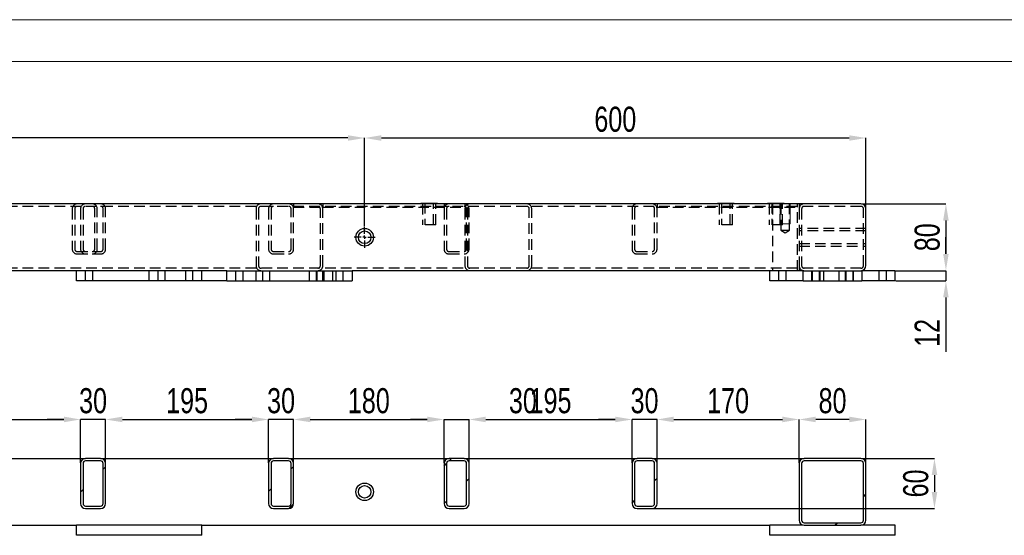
# Model space of a CAD drawing. Header units: millimetres. Extents: x 0 to 841, y 0 to 594.
# Tile 14 of 23: x 247 to 365, y 532 to 594. Entities that reach past the tile are written whole.
import ezdxf

# ---------------------------------------------------------------- set-up
doc = ezdxf.new("R2010")
doc.units = ezdxf.units.MM
doc.header["$PDSIZE"] = -1
doc.linetypes.add('CENTERX2', pattern=[20.32, 12.7, -2.54, 2.54, -2.54])
doc.linetypes.add('HIDDEN', pattern=[1.905, 1.27, -0.635])
for name, color, linetype in [('COTES', 1, 'Continuous'), ('TRAIT-FINS', 9, 'Continuous'), ('TRAIT-MIXTES', 3, 'CENTERX2'), ('TRAIT-TIRET', 2, 'HIDDEN')]:
    doc.layers.add(name, color=color, linetype=linetype)
doc.layers.add('TRAIT-FORT', color=4, linetype='Continuous', lineweight=25)
doc.styles.add('SLDTEXTSTYLE0', font='TXT', dxfattribs={"width": 0.75})
doc.dimstyles.new('SLDDIMSTYLE2', dxfattribs={"dimtxt": 3, "dimasz": 2, "dimexe": 0, "dimexo": 0.0625, "dimgap": 0.75, "dimtad": 1, "dimdec": 0, "dimlfac": 10, "dimrnd": 1e-09, "dimzin": 12, "dimdsep": 46, "dimtxsty": 'SLDTEXTSTYLE0', "dimsah": 1, "dimcen": 0.09, "dimadec": 0, "dimazin": 3, "dimtfac": 1, "dimtdec": 0, "dimtofl": 0, "dimtmove": 0, "dimatfit": 3, "dimfxl": 1, "dimfrac": 2, "dimtolj": 1, "dimtzin": 12, "dimarcsym": 0})
doc.dimstyles.new('SLDDIMSTYLE3', dxfattribs={"dimtxt": 3, "dimasz": 2, "dimexe": 0, "dimexo": 0.0625, "dimgap": 0.75, "dimtad": 1, "dimdec": 0, "dimlfac": 10, "dimrnd": 1e-09, "dimzin": 12, "dimdsep": 46, "dimtxsty": 'SLDTEXTSTYLE0', "dimsah": 1, "dimcen": 0.09, "dimadec": 0, "dimazin": 3, "dimtfac": 1, "dimtdec": 0, "dimtmove": 0, "dimatfit": 0, "dimfxl": 1, "dimfrac": 2, "dimtolj": 1, "dimtzin": 12, "dimarcsym": 0})
pattern_1 = [(45, (0, 0), (-13.4704, 13.4704), []), (45, (4.49, 2e-323), (-13.4704, 13.4704), []), (45, (8.98, 4e-323), (-13.4704, 13.4704), []), (45, (13.47, 6e-323), (-13.4704, 13.4704), [])]

# ---------------------------------------------------------------- blocks, each defined once
blk = doc.blocks.new('_D_85')
at = {"layer": 'COTES', "color": 0, "lineweight": -2, "transparency": 16777216}
for p, q in [((358.18, 565.96), (358.18, 567.96)), ((352.18, 563.96), (358.18, 563.96)), ((358.18, 563.96), (358.18, 562.76)), ((352.18, 562.76), (358.18, 562.76)), ((358.18, 560.76), (358.18, 554.26))]:
    blk.add_line(p, q, dxfattribs=at)
at = {"layer": 'COTES', "color": 0, "transparency": 16777216}
for points in [[(357.85, 565.96), (358.51, 565.96), (358.18, 563.96)], [(357.85, 560.76), (358.51, 560.76), (358.18, 562.76)]]:
    blk.add_solid(points, dxfattribs=at)
at = {"layer": 'Defpoints', "color": 0, "transparency": 16777216}
for p in [(352.11, 563.96), (358.18, 563.96), (352.11, 562.76)]:
    blk.add_point(p, dxfattribs=at)
at = {"layer": 'COTES', "color": 0, "transparency": 16777216, "insert": (354.43, 556.51), "char_height": 3, "attachment_point": 2, "rotation": 90, "style": 'SLDTEXTSTYLE0'}
blk.add_mtext('\\A1;12', dxfattribs=at)
blk = doc.blocks.new('_D_86')
at = {"layer": 'COTES', "color": 0, "lineweight": -2, "transparency": 16777216}
for p, q in [((348.08, 571.96), (358.18, 571.96)), ((358.18, 569.96), (358.18, 565.96)), ((352.18, 563.96), (358.18, 563.96))]:
    blk.add_line(p, q, dxfattribs=at)
at = {"layer": 'COTES', "color": 0, "transparency": 16777216}
for points in [[(357.85, 569.96), (358.51, 569.96), (358.18, 571.96)], [(357.85, 565.96), (358.51, 565.96), (358.18, 563.96)]]:
    blk.add_solid(points, dxfattribs=at)
at = {"layer": 'Defpoints', "color": 0, "transparency": 16777216}
for p in [(348.01, 571.96), (352.11, 563.96), (358.18, 563.96)]:
    blk.add_point(p, dxfattribs=at)
at = {"layer": 'COTES', "color": 0, "transparency": 16777216, "insert": (354.43, 567.96), "char_height": 3, "attachment_point": 2, "rotation": 90, "style": 'SLDTEXTSTYLE0'}
blk.add_mtext('\\A1;80', dxfattribs=at)
blk = doc.blocks.new('_D_87')
at = {"layer": 'COTES', "color": 0, "lineweight": -2, "transparency": 16777216}
for p, q in [((157.61, 569.27), (157.61, 579.84)), ((286.61, 579.84), (159.61, 579.84)), ((288.61, 569.27), (288.61, 579.84))]:
    blk.add_line(p, q, dxfattribs=at)
at = {"layer": 'COTES', "color": 0, "transparency": 16777216}
for points in [[(159.61, 580.17), (159.61, 579.51), (157.61, 579.84)], [(286.61, 580.17), (286.61, 579.51), (288.61, 579.84)]]:
    blk.add_solid(points, dxfattribs=at)
at = {"layer": 'Defpoints', "color": 0, "transparency": 16777216}
for p in [(157.61, 579.84), (157.61, 569.21), (288.61, 569.21)]:
    blk.add_point(p, dxfattribs=at)
at = {"layer": 'COTES', "color": 0, "transparency": 16777216, "insert": (223.11, 583.59), "char_height": 3, "attachment_point": 2, "style": 'SLDTEXTSTYLE0'}
blk.add_mtext('\\A1;1310', dxfattribs=at)
blk = doc.blocks.new('_D_90')
at = {"layer": 'COTES', "color": 0, "lineweight": -2, "transparency": 16777216}
for p, q in [((288.61, 569.27), (288.61, 579.84)), ((290.61, 579.84), (346.61, 579.84)), ((348.61, 571.42), (348.61, 579.84))]:
    blk.add_line(p, q, dxfattribs=at)
at = {"layer": 'COTES', "color": 0, "transparency": 16777216}
for points in [[(290.61, 580.17), (290.61, 579.51), (288.61, 579.84)], [(346.61, 580.17), (346.61, 579.51), (348.61, 579.84)]]:
    blk.add_solid(points, dxfattribs=at)
at = {"layer": 'Defpoints', "color": 0, "transparency": 16777216}
for p in [(348.61, 579.84), (348.61, 571.36), (288.61, 569.21)]:
    blk.add_point(p, dxfattribs=at)
at = {"layer": 'COTES', "color": 0, "transparency": 16777216, "insert": (318.61, 583.59), "char_height": 3, "attachment_point": 2, "style": 'SLDTEXTSTYLE0'}
blk.add_mtext('\\A1;600', dxfattribs=at)
blk = doc.blocks.new('SW_CENTERMARKSYMBOL_91')
at = {"layer": 'TRAIT-MIXTES', "color": 0}
for p, q in [((0, 0.4), (0, 1.25)), ((-0.4, 0), (-1.25, 0)), ((0, 0), (-0.2, 0)), ((0, 0), (-0.2, 0)), ((0, 0), (0, 0.2)), ((0, 0), (0, 0.2)), ((0, 0), (0, -0.2)), ((0, 0), (0.2, 0)), ((0, 0), (0, -0.2)), ((0, 0), (0.2, 0)), ((0.4, 0), (1.25, 0)), ((0, -0.4), (0, -1.25))]:
    blk.add_line(p, q, dxfattribs=at)
blk = doc.blocks.new('SW_CENTERMARKSYMBOL_93')
at = {"layer": 'TRAIT-MIXTES', "color": 0}
for p, q in [((0, 0.4), (0, 1.25)), ((-0.4, 0), (-1.25, 0)), ((0, 0), (-0.2, 0)), ((0, 0), (-0.2, 0)), ((0, 0), (0, 0.2)), ((0, 0), (0, 0.2)), ((0, 0), (0, -0.2)), ((0, 0), (0.2, 0)), ((0, 0), (0, -0.2)), ((0, 0), (0.2, 0)), ((0.4, 0), (1.25, 0)), ((0, -0.4), (0, -1.25))]:
    blk.add_line(p, q, dxfattribs=at)
blk = doc.blocks.new('_D_129')
at = {"layer": 'COTES', "color": 0, "lineweight": -2, "transparency": 16777216}
for p, q in [((231.11, 540.95), (231.11, 546.15)), ((233.11, 546.15), (252.61, 546.15)), ((254.61, 540.95), (254.61, 546.15))]:
    blk.add_line(p, q, dxfattribs=at)
at = {"layer": 'COTES', "color": 0, "transparency": 16777216}
for points in [[(233.11, 546.49), (233.11, 545.82), (231.11, 546.15)], [(252.61, 546.49), (252.61, 545.82), (254.61, 546.15)]]:
    blk.add_solid(points, dxfattribs=at)
at = {"layer": 'Defpoints', "color": 0, "transparency": 16777216}
for p in [(254.61, 546.15), (231.11, 540.89), (254.61, 540.89)]:
    blk.add_point(p, dxfattribs=at)
at = {"layer": 'COTES', "color": 0, "transparency": 16777216, "insert": (242.86, 549.9), "char_height": 3, "attachment_point": 2, "style": 'SLDTEXTSTYLE0'}
blk.add_mtext('\\A1;235', dxfattribs=at)
blk = doc.blocks.new('_D_130')
at = {"layer": 'COTES', "color": 0, "lineweight": -2, "transparency": 16777216}
for p, q in [((252.61, 546.15), (250.61, 546.15)), ((254.61, 540.95), (254.61, 546.15)), ((257.61, 546.15), (254.61, 546.15)), ((257.61, 540.95), (257.61, 546.15)), ((259.61, 546.15), (261.61, 546.15))]:
    blk.add_line(p, q, dxfattribs=at)
at = {"layer": 'COTES', "color": 0, "transparency": 16777216}
for points in [[(252.61, 546.49), (252.61, 545.82), (254.61, 546.15)], [(259.61, 546.49), (259.61, 545.82), (257.61, 546.15)]]:
    blk.add_solid(points, dxfattribs=at)
at = {"layer": 'Defpoints', "color": 0, "transparency": 16777216}
for p in [(254.61, 546.15), (254.61, 540.89), (257.61, 540.89)]:
    blk.add_point(p, dxfattribs=at)
at = {"layer": 'COTES', "color": 0, "transparency": 16777216, "insert": (256.11, 549.9), "char_height": 3, "attachment_point": 2, "style": 'SLDTEXTSTYLE0'}
blk.add_mtext('\\A1;30', dxfattribs=at)
blk = doc.blocks.new('_D_131')
at = {"layer": 'COTES', "color": 0, "lineweight": -2, "transparency": 16777216}
for p, q in [((257.61, 540.95), (257.61, 546.15)), ((259.61, 546.15), (275.11, 546.15)), ((277.11, 540.95), (277.11, 546.15))]:
    blk.add_line(p, q, dxfattribs=at)
at = {"layer": 'COTES', "color": 0, "transparency": 16777216}
for points in [[(259.61, 546.49), (259.61, 545.82), (257.61, 546.15)], [(275.11, 546.49), (275.11, 545.82), (277.11, 546.15)]]:
    blk.add_solid(points, dxfattribs=at)
at = {"layer": 'Defpoints', "color": 0, "transparency": 16777216}
for p in [(277.11, 546.15), (257.61, 540.89), (277.11, 540.89)]:
    blk.add_point(p, dxfattribs=at)
at = {"layer": 'COTES', "color": 0, "transparency": 16777216, "insert": (267.36, 549.9), "char_height": 3, "attachment_point": 2, "style": 'SLDTEXTSTYLE0'}
blk.add_mtext('\\A1;195', dxfattribs=at)
blk = doc.blocks.new('_D_132')
at = {"layer": 'COTES', "color": 0, "lineweight": -2, "transparency": 16777216}
for p, q in [((275.11, 546.15), (273.11, 546.15)), ((277.11, 540.95), (277.11, 546.15)), ((280.11, 546.15), (277.11, 546.15)), ((280.11, 540.95), (280.11, 546.15)), ((282.11, 546.15), (284.11, 546.15))]:
    blk.add_line(p, q, dxfattribs=at)
at = {"layer": 'COTES', "color": 0, "transparency": 16777216}
for points in [[(275.11, 546.49), (275.11, 545.82), (277.11, 546.15)], [(282.11, 546.49), (282.11, 545.82), (280.11, 546.15)]]:
    blk.add_solid(points, dxfattribs=at)
at = {"layer": 'Defpoints', "color": 0, "transparency": 16777216}
for p in [(277.11, 546.15), (277.11, 540.89), (280.11, 540.89)]:
    blk.add_point(p, dxfattribs=at)
at = {"layer": 'COTES', "color": 0, "transparency": 16777216, "insert": (278.61, 549.9), "char_height": 3, "attachment_point": 2, "style": 'SLDTEXTSTYLE0'}
blk.add_mtext('\\A1;30', dxfattribs=at)
blk = doc.blocks.new('_D_133')
at = {"layer": 'COTES', "color": 0, "lineweight": -2, "transparency": 16777216}
for p, q in [((280.11, 540.95), (280.11, 546.15)), ((282.11, 546.15), (296.11, 546.15)), ((298.11, 540.95), (298.11, 546.15))]:
    blk.add_line(p, q, dxfattribs=at)
at = {"layer": 'COTES', "color": 0, "transparency": 16777216}
for points in [[(282.11, 546.49), (282.11, 545.82), (280.11, 546.15)], [(296.11, 546.49), (296.11, 545.82), (298.11, 546.15)]]:
    blk.add_solid(points, dxfattribs=at)
at = {"layer": 'Defpoints', "color": 0, "transparency": 16777216}
for p in [(298.11, 546.15), (280.11, 540.89), (298.11, 540.89)]:
    blk.add_point(p, dxfattribs=at)
at = {"layer": 'COTES', "color": 0, "transparency": 16777216, "insert": (289.11, 549.9), "char_height": 3, "attachment_point": 2, "style": 'SLDTEXTSTYLE0'}
blk.add_mtext('\\A1;180', dxfattribs=at)
blk = doc.blocks.new('_D_134')
at = {"layer": 'COTES', "color": 0, "lineweight": -2, "transparency": 16777216}
for p, q in [((296.11, 546.15), (294.11, 546.15)), ((298.11, 540.95), (298.11, 546.15)), ((298.11, 546.15), (301.11, 546.15)), ((301.11, 540.95), (301.11, 546.15)), ((303.11, 546.15), (309.99, 546.15))]:
    blk.add_line(p, q, dxfattribs=at)
at = {"layer": 'COTES', "color": 0, "transparency": 16777216}
for points in [[(296.11, 546.49), (296.11, 545.82), (298.11, 546.15)], [(303.11, 546.49), (303.11, 545.82), (301.11, 546.15)]]:
    blk.add_solid(points, dxfattribs=at)
at = {"layer": 'Defpoints', "color": 0, "transparency": 16777216}
for p in [(298.11, 546.15), (298.11, 540.89), (301.11, 540.89)]:
    blk.add_point(p, dxfattribs=at)
at = {"layer": 'COTES', "color": 0, "transparency": 16777216, "insert": (307.55, 549.9), "char_height": 3, "attachment_point": 2, "style": 'SLDTEXTSTYLE0'}
blk.add_mtext('\\A1;30', dxfattribs=at)
blk = doc.blocks.new('_D_135')
at = {"layer": 'COTES', "color": 0, "lineweight": -2, "transparency": 16777216}
for p, q in [((301.11, 540.95), (301.11, 546.15)), ((303.11, 546.15), (318.61, 546.15)), ((320.61, 540.95), (320.61, 546.15))]:
    blk.add_line(p, q, dxfattribs=at)
at = {"layer": 'COTES', "color": 0, "transparency": 16777216}
for points in [[(303.11, 546.49), (303.11, 545.82), (301.11, 546.15)], [(318.61, 546.49), (318.61, 545.82), (320.61, 546.15)]]:
    blk.add_solid(points, dxfattribs=at)
at = {"layer": 'Defpoints', "color": 0, "transparency": 16777216}
for p in [(320.61, 546.15), (301.11, 540.89), (320.61, 540.89)]:
    blk.add_point(p, dxfattribs=at)
at = {"layer": 'COTES', "color": 0, "transparency": 16777216, "insert": (310.86, 549.9), "char_height": 3, "attachment_point": 2, "style": 'SLDTEXTSTYLE0'}
blk.add_mtext('\\A1;195', dxfattribs=at)
blk = doc.blocks.new('_D_136')
at = {"layer": 'COTES', "color": 0, "lineweight": -2, "transparency": 16777216}
for p, q in [((318.61, 546.15), (316.61, 546.15)), ((320.61, 540.95), (320.61, 546.15)), ((323.61, 546.15), (320.61, 546.15)), ((323.61, 540.95), (323.61, 546.15)), ((325.61, 546.15), (327.61, 546.15))]:
    blk.add_line(p, q, dxfattribs=at)
at = {"layer": 'COTES', "color": 0, "transparency": 16777216}
for points in [[(318.61, 546.49), (318.61, 545.82), (320.61, 546.15)], [(325.61, 546.49), (325.61, 545.82), (323.61, 546.15)]]:
    blk.add_solid(points, dxfattribs=at)
at = {"layer": 'Defpoints', "color": 0, "transparency": 16777216}
for p in [(320.61, 546.15), (320.61, 540.89), (323.61, 540.89)]:
    blk.add_point(p, dxfattribs=at)
at = {"layer": 'COTES', "color": 0, "transparency": 16777216, "insert": (322.11, 549.9), "char_height": 3, "attachment_point": 2, "style": 'SLDTEXTSTYLE0'}
blk.add_mtext('\\A1;30', dxfattribs=at)
blk = doc.blocks.new('_D_137')
at = {"layer": 'COTES', "color": 0, "lineweight": -2, "transparency": 16777216}
for p, q in [((323.61, 540.95), (323.61, 546.15)), ((325.61, 546.15), (338.61, 546.15)), ((340.61, 540.95), (340.61, 546.15))]:
    blk.add_line(p, q, dxfattribs=at)
at = {"layer": 'COTES', "color": 0, "transparency": 16777216}
for points in [[(325.61, 546.49), (325.61, 545.82), (323.61, 546.15)], [(338.61, 546.49), (338.61, 545.82), (340.61, 546.15)]]:
    blk.add_solid(points, dxfattribs=at)
at = {"layer": 'Defpoints', "color": 0, "transparency": 16777216}
for p in [(340.61, 546.15), (323.61, 540.89), (340.61, 540.89)]:
    blk.add_point(p, dxfattribs=at)
at = {"layer": 'COTES', "color": 0, "transparency": 16777216, "insert": (332.11, 549.9), "char_height": 3, "attachment_point": 2, "style": 'SLDTEXTSTYLE0'}
blk.add_mtext('\\A1;170', dxfattribs=at)
blk = doc.blocks.new('_D_138')
at = {"layer": 'COTES', "color": 0, "lineweight": -2, "transparency": 16777216}
for p, q in [((340.61, 540.95), (340.61, 546.15)), ((346.61, 546.15), (342.61, 546.15)), ((348.61, 540.95), (348.61, 546.15))]:
    blk.add_line(p, q, dxfattribs=at)
at = {"layer": 'COTES', "color": 0, "transparency": 16777216}
for points in [[(342.61, 546.49), (342.61, 545.82), (340.61, 546.15)], [(346.61, 546.49), (346.61, 545.82), (348.61, 546.15)]]:
    blk.add_solid(points, dxfattribs=at)
at = {"layer": 'Defpoints', "color": 0, "transparency": 16777216}
for p in [(340.61, 546.15), (340.61, 540.89), (348.61, 540.89)]:
    blk.add_point(p, dxfattribs=at)
at = {"layer": 'COTES', "color": 0, "transparency": 16777216, "insert": (344.61, 549.9), "char_height": 3, "attachment_point": 2, "style": 'SLDTEXTSTYLE0'}
blk.add_mtext('\\A1;80', dxfattribs=at)
blk = doc.blocks.new('_D_139')
at = {"layer": 'COTES', "color": 0, "lineweight": -2, "transparency": 16777216}
for p, q in [((348.08, 541.49), (356.81, 541.49)), ((356.81, 539.49), (356.81, 537.49)), ((323.08, 535.49), (356.81, 535.49))]:
    blk.add_line(p, q, dxfattribs=at)
at = {"layer": 'COTES', "color": 0, "transparency": 16777216}
for points in [[(356.48, 539.49), (357.15, 539.49), (356.81, 541.49)], [(356.48, 537.49), (357.15, 537.49), (356.81, 535.49)]]:
    blk.add_solid(points, dxfattribs=at)
at = {"layer": 'Defpoints', "color": 0, "transparency": 16777216}
for p in [(348.01, 541.49), (323.01, 535.49), (356.81, 535.49)]:
    blk.add_point(p, dxfattribs=at)
at = {"layer": 'COTES', "color": 0, "transparency": 16777216, "insert": (353.06, 538.49), "char_height": 3, "attachment_point": 2, "rotation": 90, "style": 'SLDTEXTSTYLE0'}
blk.add_mtext('\\A1;60', dxfattribs=at)

msp = doc.modelspace()

# ---------------------------------------------------------------- hatches: boundary and pattern name
at = {"layer": 'TRAIT-FINS'}
h = msp.add_hatch(dxfattribs=at)
h.set_pattern_fill('DIN 201 ACIER ET FONTE', color=256, style=0, pattern_type=2)
h.set_pattern_definition(pattern_1)
edge = h.paths.add_edge_path(flags=0)
edge.add_arc((255.21, 540.89), 0.6, 90, 180)
edge.add_line((254.61, 540.89), (254.61, 536.09))
edge.add_arc((255.21, 536.09), 0.6, 180, 270)
edge.add_line((255.21, 535.49), (257.01, 535.49))
edge.add_arc((257.01, 536.09), 0.6, 270, 360)
edge.add_line((257.61, 536.09), (257.61, 540.89))
edge.add_arc((257.01, 540.89), 0.6, 0, 90)
edge.add_line((257.01, 541.49), (255.21, 541.49))
edge = h.paths.add_edge_path(flags=0)
edge.add_line((257.01, 535.79), (255.21, 535.79))
edge.add_arc((255.21, 536.09), 0.3, 180, 270, ccw=False)
edge.add_line((254.91, 536.09), (254.91, 540.89))
edge.add_arc((255.21, 540.89), 0.3, 90, 180, ccw=False)
edge.add_line((255.21, 541.19), (257.01, 541.19))
edge.add_arc((257.01, 540.89), 0.3, 0, 90, ccw=False)
edge.add_line((257.31, 540.89), (257.31, 536.09))
edge.add_arc((257.01, 536.09), 0.3, 270, 360, ccw=False)
h = msp.add_hatch(dxfattribs=at)
h.set_pattern_fill('DIN 201 ACIER ET FONTE', color=256, style=0, pattern_type=2)
h.set_pattern_definition(pattern_1)
edge = h.paths.add_edge_path(flags=0)
edge.add_arc((277.71, 540.89), 0.6, 90, 180)
edge.add_line((277.11, 540.89), (277.11, 536.09))
edge.add_arc((277.71, 536.09), 0.6, 180, 270)
edge.add_line((277.71, 535.49), (279.51, 535.49))
edge.add_arc((279.51, 536.09), 0.6, 270, 360)
edge.add_line((280.11, 536.09), (280.11, 540.89))
edge.add_arc((279.51, 540.89), 0.6, 0, 90)
edge.add_line((279.51, 541.49), (277.71, 541.49))
edge = h.paths.add_edge_path(flags=0)
edge.add_line((279.51, 535.79), (277.71, 535.79))
edge.add_arc((277.71, 536.09), 0.3, 180, 270, ccw=False)
edge.add_line((277.41, 536.09), (277.41, 540.89))
edge.add_arc((277.71, 540.89), 0.3, 90, 180, ccw=False)
edge.add_line((277.71, 541.19), (279.51, 541.19))
edge.add_arc((279.51, 540.89), 0.3, 0, 90, ccw=False)
edge.add_line((279.81, 540.89), (279.81, 536.09))
edge.add_arc((279.51, 536.09), 0.3, 270, 360, ccw=False)
h = msp.add_hatch(dxfattribs=at)
h.set_pattern_fill('DIN 201 ACIER ET FONTE', color=256, style=0, pattern_type=2)
h.set_pattern_definition(pattern_1)
edge = h.paths.add_edge_path(flags=0)
edge.add_arc((298.71, 540.89), 0.6, 90, 180)
edge.add_line((298.11, 540.89), (298.11, 536.09))
edge.add_arc((298.71, 536.09), 0.6, 180, 270)
edge.add_line((298.71, 535.49), (300.51, 535.49))
edge.add_arc((300.51, 536.09), 0.6, 270, 360)
edge.add_line((301.11, 536.09), (301.11, 540.89))
edge.add_arc((300.51, 540.89), 0.6, 0, 90)
edge.add_line((300.51, 541.49), (298.71, 541.49))
edge = h.paths.add_edge_path(flags=0)
edge.add_line((300.51, 535.79), (298.71, 535.79))
edge.add_arc((298.71, 536.09), 0.3, 180, 270, ccw=False)
edge.add_line((298.41, 536.09), (298.41, 540.89))
edge.add_arc((298.71, 540.89), 0.3, 90, 180, ccw=False)
edge.add_line((298.71, 541.19), (300.51, 541.19))
edge.add_arc((300.51, 540.89), 0.3, 0, 90, ccw=False)
edge.add_line((300.81, 540.89), (300.81, 536.09))
edge.add_arc((300.51, 536.09), 0.3, 270, 360, ccw=False)
h = msp.add_hatch(dxfattribs=at)
h.set_pattern_fill('DIN 201 ACIER ET FONTE', color=256, style=0, pattern_type=2)
h.set_pattern_definition(pattern_1)
edge = h.paths.add_edge_path(flags=0)
edge.add_arc((321.21, 540.89), 0.6, 90, 180)
edge.add_line((320.61, 540.89), (320.61, 536.09))
edge.add_arc((321.21, 536.09), 0.6, 180, 270)
edge.add_line((321.21, 535.49), (323.01, 535.49))
edge.add_arc((323.01, 536.09), 0.6, 270, 360)
edge.add_line((323.61, 536.09), (323.61, 540.89))
edge.add_arc((323.01, 540.89), 0.6, 0, 90)
edge.add_line((323.01, 541.49), (321.21, 541.49))
edge = h.paths.add_edge_path(flags=0)
edge.add_line((323.01, 535.79), (321.21, 535.79))
edge.add_arc((321.21, 536.09), 0.3, 180, 270, ccw=False)
edge.add_line((320.91, 536.09), (320.91, 540.89))
edge.add_arc((321.21, 540.89), 0.3, 90, 180, ccw=False)
edge.add_line((321.21, 541.19), (323.01, 541.19))
edge.add_arc((323.01, 540.89), 0.3, 0, 90, ccw=False)
edge.add_line((323.31, 540.89), (323.31, 536.09))
edge.add_arc((323.01, 536.09), 0.3, 270, 360, ccw=False)
h = msp.add_hatch(dxfattribs=at)
h.set_pattern_fill('DIN 201 ACIER ET FONTE', color=256, style=0, pattern_type=2)
h.set_pattern_definition(pattern_1)
edge = h.paths.add_edge_path(flags=0)
edge.add_line((348.61, 534.09), (348.61, 540.89))
edge.add_arc((348.01, 540.89), 0.6, 0, 90)
edge.add_line((348.01, 541.49), (341.21, 541.49))
edge.add_arc((341.21, 540.89), 0.6, 90, 180)
edge.add_line((340.61, 540.89), (340.61, 534.09))
edge.add_arc((341.21, 534.09), 0.6, 180, 270)
edge.add_line((341.21, 533.49), (348.01, 533.49))
edge.add_arc((348.01, 534.09), 0.6, 270, 360)
edge = h.paths.add_edge_path(flags=0)
edge.add_arc((348.01, 540.89), 0.3, 0, 90, ccw=False)
edge.add_line((348.31, 540.89), (348.31, 534.09))
edge.add_arc((348.01, 534.09), 0.3, 270, 360, ccw=False)
edge.add_line((348.01, 533.79), (341.21, 533.79))
edge.add_arc((341.21, 534.09), 0.3, 180, 270, ccw=False)
edge.add_line((340.91, 534.09), (340.91, 540.89))
edge.add_arc((341.21, 540.89), 0.3, 90, 180, ccw=False)
edge.add_line((341.21, 541.19), (348.01, 541.19))

# ---------------------------------------------------------------- linework, layer by layer
at = {"lineweight": 18}
for p, q in [((841, 594), (0, 594)), ((836, 589), (5, 589))]:
    msp.add_line(p, q, dxfattribs=at)
at = {"layer": 'TRAIT-FINS', "lineweight": 18}
for p, q in [((338.33, 571.96), (338.33, 569.56)), ((339.53, 571.96), (339.53, 569.56)), ((338.33, 569.56), (339.53, 569.56)), ((342.11, 562.76), (342.11, 563.96)), ((343.11, 563.96), (342.11, 563.96)), ((342.11, 562.76), (342.11, 563.96)), ((343.11, 563.96), (342.11, 563.96)), ((343.11, 562.76), (343.11, 563.96)), ((343.11, 562.76), (343.11, 563.96)), ((346.11, 562.76), (346.11, 563.96)), ((347.11, 563.96), (346.11, 563.96)), ((346.11, 562.76), (346.11, 563.96)), ((347.11, 563.96), (346.11, 563.96)), ((347.11, 562.76), (347.11, 563.96)), ((347.11, 562.76), (347.11, 563.96))]:
    msp.add_line(p, q, dxfattribs=at)
at = {"layer": 'TRAIT-FORT', "lineweight": 25}
for p, q in [((348.01, 571.96), (117.21, 571.96)), ((295.33, 572.06), (295.33, 571.96)), ((295.33, 572.06), (297.33, 572.06)), ((297.33, 571.96), (297.33, 572.06)), ((330.84, 572.06), (330.84, 571.96)), ((330.84, 572.06), (332.84, 572.06)), ((332.84, 571.96), (332.84, 572.06)), ((336.84, 572.06), (336.84, 571.96)), ((336.84, 572.06), (338.84, 572.06)), ((338.84, 571.96), (338.84, 572.06)), ((348.61, 564.56), (348.61, 571.36)), ((272.11, 563.96), (197.11, 563.96)), ((254.11, 562.76), (254.11, 563.96)), ((262.81, 562.76), (262.81, 563.96)), ((272.11, 562.76), (272.11, 563.96)), ((272.11, 563.96), (287.11, 563.96)), ((287.11, 563.96), (287.11, 562.76)), ((341.11, 563.96), (287.11, 563.96)), ((337.11, 562.76), (337.11, 563.96)), ((341.11, 562.76), (341.11, 563.96)), ((341.11, 563.96), (348.11, 563.96)), ((348.11, 563.96), (348.11, 562.76)), ((352.11, 563.96), (348.11, 563.96)), ((352.11, 562.76), (352.11, 563.96)), ((262.81, 562.76), (254.11, 562.76)), ((272.11, 562.76), (262.81, 562.76)), ((272.11, 562.76), (287.11, 562.76)), ((341.11, 562.76), (337.11, 562.76)), ((341.11, 562.76), (348.11, 562.76)), ((352.11, 562.76), (348.11, 562.76)), ((230.51, 541.49), (255.21, 541.49)), ((257.01, 541.49), (255.21, 541.49)), ((257.01, 541.19), (255.21, 541.19)), ((257.01, 541.49), (277.71, 541.49)), ((279.51, 541.49), (277.71, 541.49)), ((279.51, 541.19), (277.71, 541.19)), ((279.51, 541.49), (298.71, 541.49)), ((300.51, 541.49), (298.71, 541.49)), ((300.51, 541.19), (298.71, 541.19)), ((300.51, 541.49), (321.21, 541.49)), ((323.01, 541.49), (321.21, 541.49)), ((323.01, 541.19), (321.21, 541.19)), ((323.01, 541.49), (341.21, 541.49)), ((348.01, 541.49), (341.21, 541.49)), ((348.01, 541.19), (341.21, 541.19)), ((254.61, 540.89), (254.61, 536.09)), ((254.91, 540.89), (254.91, 536.09)), ((257.31, 536.09), (257.31, 540.89)), ((257.61, 536.09), (257.61, 540.89)), ((277.11, 540.89), (277.11, 536.09)), ((277.41, 540.89), (277.41, 536.09)), ((279.81, 536.09), (279.81, 540.89)), ((280.11, 536.09), (280.11, 540.89)), ((298.11, 540.89), (298.11, 536.09)), ((298.41, 540.89), (298.41, 536.09)), ((300.81, 536.09), (300.81, 540.89)), ((301.11, 536.09), (301.11, 540.89)), ((320.61, 540.89), (320.61, 536.09)), ((320.91, 540.89), (320.91, 536.09)), ((323.31, 536.09), (323.31, 540.89)), ((323.61, 536.09), (323.61, 540.89)), ((340.61, 540.89), (340.61, 534.09)), ((340.91, 540.89), (340.91, 534.09)), ((348.31, 534.09), (348.31, 540.89)), ((348.61, 534.09), (348.61, 540.89)), ((255.21, 535.79), (257.01, 535.79)), ((255.21, 535.49), (257.01, 535.49)), ((277.71, 535.79), (279.51, 535.79)), ((277.71, 535.49), (279.51, 535.49)), ((298.71, 535.79), (300.51, 535.79)), ((298.71, 535.49), (300.51, 535.49)), ((321.21, 535.79), (323.01, 535.79)), ((321.21, 535.49), (323.01, 535.49)), ((206.11, 533.49), (254.11, 533.49)), ((254.11, 532.29), (254.11, 533.49)), ((269.11, 533.49), (254.11, 533.49)), ((269.11, 532.29), (269.11, 533.49)), ((269.11, 533.49), (337.11, 533.49)), ((337.11, 532.29), (337.11, 533.49)), ((341.11, 533.49), (337.11, 533.49)), ((341.21, 533.79), (348.01, 533.79)), ((341.21, 533.49), (348.01, 533.49)), ((352.11, 533.49), (348.01, 533.49)), ((352.11, 532.29), (352.11, 533.49)), ((269.11, 532.29), (254.11, 532.29)), ((352.11, 532.29), (337.11, 532.29))]:
    msp.add_line(p, q, dxfattribs=at)
for centre, radius in [((288.61, 567.96), 1.05), ((288.61, 567.96), 0.75), ((288.61, 537.49), 1.05), ((288.61, 537.49), 0.75)]:
    msp.add_circle(centre, radius, dxfattribs=at)
for centre, radius, start, end in [((348.01, 571.36), 0.6, 0, 90), ((348.01, 564.56), 0.6, 270, 0), ((255.21, 540.89), 0.6, 90, 180), ((255.21, 540.89), 0.3, 90, 180), ((257.01, 540.89), 0.6, 0, 90), ((257.01, 540.89), 0.3, 0, 90), ((277.71, 540.89), 0.6, 90, 180), ((277.71, 540.89), 0.3, 90, 180), ((279.51, 540.89), 0.6, 0, 90), ((279.51, 540.89), 0.3, 0, 90), ((298.71, 540.89), 0.6, 90, 180), ((298.71, 540.89), 0.3, 90, 180), ((300.51, 540.89), 0.6, 0, 90), ((300.51, 540.89), 0.3, 0, 90), ((321.21, 540.89), 0.6, 90, 180), ((321.21, 540.89), 0.3, 90, 180), ((323.01, 540.89), 0.6, 0, 90), ((323.01, 540.89), 0.3, 0, 90), ((341.21, 540.89), 0.6, 90, 180), ((341.21, 540.89), 0.3, 90, 180), ((348.01, 540.89), 0.6, 0, 90), ((348.01, 540.89), 0.3, 0, 90), ((255.21, 536.09), 0.6, 180, 270), ((255.21, 536.09), 0.3, 180, 270), ((257.01, 536.09), 0.3, 270, 0), ((257.01, 536.09), 0.6, 270, 0), ((277.71, 536.09), 0.6, 180, 270), ((277.71, 536.09), 0.3, 180, 270), ((279.51, 536.09), 0.6, 270, 0), ((279.51, 536.09), 0.3, 270, 0), ((298.71, 536.09), 0.6, 180, 270), ((298.71, 536.09), 0.3, 180, 270), ((300.51, 536.09), 0.6, 270, 0), ((300.51, 536.09), 0.3, 270, 0), ((321.21, 536.09), 0.6, 180, 270), ((321.21, 536.09), 0.3, 180, 270), ((323.01, 536.09), 0.6, 270, 0), ((323.01, 536.09), 0.3, 270, 0), ((341.21, 534.09), 0.6, 180, 270), ((341.21, 534.09), 0.3, 180, 270), ((348.01, 534.09), 0.6, 270, 0), ((348.01, 534.09), 0.3, 270, 0)]:
    msp.add_arc(centre, radius, start, end, dxfattribs=at)
at = {"layer": 'TRAIT-TIRET'}
for p, q in [((348.01, 571.66), (117.21, 571.66)), ((280.11, 571.96), (280.11, 571.56)), ((280.11, 571.56), (283.61, 571.56)), ((283.61, 571.96), (283.61, 571.56)), ((283.61, 571.56), (300.61, 571.56)), ((295.53, 571.96), (295.53, 571.56)), ((295.53, 571.96), (295.53, 569.46)), ((295.82, 572.06), (295.82, 569.46)), ((296.84, 569.46), (296.84, 572.06)), ((297.13, 571.56), (297.13, 571.96)), ((297.13, 569.46), (297.13, 571.96)), ((298.11, 571.96), (298.11, 571.56)), ((300.61, 571.96), (300.61, 571.56)), ((323.61, 571.96), (323.61, 571.56)), ((323.61, 571.56), (340.61, 571.56)), ((331.04, 571.96), (331.04, 569.46)), ((331.04, 571.96), (331.04, 571.56)), ((331.33, 572.06), (331.33, 569.46)), ((332.35, 569.46), (332.35, 572.06)), ((332.64, 569.46), (332.64, 571.96)), ((332.64, 571.56), (332.64, 571.96)), ((337.04, 571.96), (337.04, 569.46)), ((337.04, 571.96), (337.04, 571.56)), ((337.33, 572.06), (337.33, 569.46)), ((337.43, 571.96), (337.43, 563.96)), ((337.43, 571.96), (337.43, 571.66)), ((338.35, 569.46), (338.35, 572.06)), ((338.41, 571.96), (338.41, 568.81)), ((338.64, 569.46), (338.64, 571.96)), ((338.64, 571.56), (338.64, 571.96)), ((339.46, 568.81), (339.46, 571.96)), ((340.43, 563.96), (340.43, 571.96)), ((340.43, 571.66), (340.43, 571.96)), ((340.61, 571.96), (340.61, 571.56)), ((340.61, 571.56), (340.61, 571.36)), ((253.61, 571.36), (253.61, 566.56)), ((253.91, 571.36), (253.91, 566.56)), ((254.61, 571.36), (254.61, 566.56)), ((254.91, 571.36), (254.91, 566.56)), ((256.31, 566.56), (256.31, 571.36)), ((256.61, 566.56), (256.61, 571.36)), ((257.31, 566.56), (257.31, 571.36)), ((257.61, 566.56), (257.61, 571.36)), ((275.61, 571.36), (275.61, 564.56)), ((275.91, 571.36), (275.91, 564.56)), ((277.11, 571.36), (277.11, 566.56)), ((277.41, 571.36), (277.41, 566.56)), ((279.81, 566.56), (279.81, 571.36)), ((280.11, 566.56), (280.11, 571.36)), ((283.31, 564.56), (283.31, 571.36)), ((283.61, 564.56), (283.61, 571.36)), ((298.11, 571.36), (298.11, 566.56)), ((298.41, 571.36), (298.41, 566.56)), ((300.61, 571.36), (300.61, 564.56)), ((300.81, 566.56), (300.81, 571.36)), ((300.91, 571.36), (300.91, 564.56)), ((301.11, 566.56), (301.11, 571.36)), ((308.31, 564.56), (308.31, 571.36)), ((308.61, 564.56), (308.61, 571.36)), ((320.61, 571.36), (320.61, 566.56)), ((320.91, 571.36), (320.91, 566.56)), ((323.31, 566.56), (323.31, 571.36)), ((323.61, 566.56), (323.61, 571.36)), ((340.61, 571.36), (340.61, 564.56)), ((340.91, 571.36), (340.91, 564.56)), ((348.31, 564.56), (348.31, 571.36)), ((297.13, 569.46), (295.53, 569.46)), ((332.64, 569.46), (331.04, 569.46)), ((338.64, 569.46), (337.04, 569.46)), ((338.41, 568.81), (339.46, 568.81)), ((338.41, 568.81), (338.93, 568.5)), ((338.93, 568.5), (339.46, 568.81)), ((348.61, 569.01), (340.61, 569.01)), ((340.91, 569.01), (340.61, 569.01)), ((348.61, 568.71), (340.61, 568.71)), ((348.61, 569.01), (348.31, 569.01)), ((340.61, 567.21), (348.61, 567.21)), ((340.61, 566.91), (348.61, 566.91)), ((340.61, 566.91), (340.91, 566.91)), ((348.31, 566.91), (348.61, 566.91)), ((254.21, 566.26), (256.01, 566.26)), ((254.21, 565.96), (256.01, 565.96)), ((256.01, 566.26), (257.01, 566.26)), ((256.01, 565.96), (257.01, 565.96)), ((277.71, 566.26), (279.51, 566.26)), ((277.71, 565.96), (279.51, 565.96)), ((298.71, 566.26), (300.51, 566.26)), ((298.71, 565.96), (300.51, 565.96)), ((321.21, 566.26), (323.01, 566.26)), ((321.21, 565.96), (323.01, 565.96)), ((340.61, 564.56), (340.61, 563.96)), ((348.01, 564.26), (117.21, 564.26)), ((255.16, 563.96), (255.16, 562.76)), ((256.06, 562.76), (256.06, 563.96)), ((263.87, 563.96), (263.87, 562.76)), ((264.75, 562.76), (264.75, 563.96)), ((267.16, 563.96), (267.16, 562.76)), ((268.06, 562.76), (268.06, 563.96)), ((269.11, 562.76), (269.11, 563.96)), ((273.16, 563.96), (273.16, 562.76)), ((274.06, 562.76), (274.06, 563.96)), ((275.61, 562.76), (275.61, 563.96)), ((276.37, 563.96), (276.37, 562.76)), ((277.25, 562.76), (277.25, 563.96)), ((281.97, 563.96), (281.97, 562.76)), ((282.85, 562.76), (282.85, 563.96)), ((282.87, 563.96), (282.87, 562.76)), ((283.61, 562.76), (283.61, 563.96)), ((283.75, 562.76), (283.75, 563.96)), ((284.81, 562.76), (284.81, 563.96)), ((285.16, 563.96), (285.16, 562.76)), ((286.06, 562.76), (286.06, 563.96)), ((337.43, 564.26), (337.43, 563.96)), ((338.16, 563.96), (338.16, 562.76)), ((339.06, 562.76), (339.06, 563.96)), ((340.43, 563.96), (340.43, 564.26)), ((342.16, 563.96), (342.16, 562.76)), ((343.06, 562.76), (343.06, 563.96)), ((343.51, 563.96), (343.51, 562.76)), ((345.37, 563.96), (345.37, 562.76)), ((346.16, 563.96), (346.16, 562.76)), ((346.25, 562.76), (346.25, 563.96)), ((347.06, 562.76), (347.06, 563.96)), ((350.16, 563.96), (350.16, 562.76)), ((351.06, 562.76), (351.06, 563.96))]:
    msp.add_line(p, q, dxfattribs=at)
for centre, radius, start, end in [((254.21, 571.36), 0.6, 90, 180), ((254.21, 571.36), 0.3, 90, 180), ((255.21, 571.36), 0.6, 90, 180), ((255.21, 571.36), 0.3, 90, 180), ((256.01, 571.36), 0.6, 0, 90), ((256.01, 571.36), 0.3, 0, 90), ((257.01, 571.36), 0.6, 0, 90), ((257.01, 571.36), 0.3, 0, 90), ((276.21, 571.36), 0.6, 90, 180), ((276.21, 571.36), 0.3, 90, 180), ((277.71, 571.36), 0.6, 90, 180), ((277.71, 571.36), 0.3, 90, 180), ((279.51, 571.36), 0.6, 0, 90), ((279.51, 571.36), 0.3, 0, 90), ((283.01, 571.36), 0.6, 0, 90), ((283.01, 571.36), 0.3, 0, 90), ((298.71, 571.36), 0.6, 90, 180), ((298.71, 571.36), 0.3, 90, 180), ((300.51, 571.36), 0.6, 0, 90), ((300.51, 571.36), 0.3, 0, 90), ((301.21, 571.36), 0.6, 90, 180), ((301.21, 571.36), 0.3, 90, 180), ((308.01, 571.36), 0.6, 0, 90), ((308.01, 571.36), 0.3, 0, 90), ((321.21, 571.36), 0.6, 90, 180), ((321.21, 571.36), 0.3, 90, 180), ((323.01, 571.36), 0.6, 0, 90), ((323.01, 571.36), 0.3, 0, 90), ((341.21, 571.36), 0.6, 90, 180), ((341.21, 571.36), 0.3, 90, 180), ((348.01, 571.36), 0.3, 0, 90), ((254.21, 566.56), 0.6, 180, 270), ((254.21, 566.56), 0.3, 180, 270), ((255.21, 566.56), 0.6, 180, 270), ((255.21, 566.56), 0.3, 180, 270), ((256.01, 566.56), 0.6, 270, 0), ((256.01, 566.56), 0.3, 270, 0), ((257.01, 566.56), 0.6, 270, 0), ((257.01, 566.56), 0.3, 270, 0), ((277.71, 566.56), 0.6, 180, 270), ((277.71, 566.56), 0.3, 180, 270), ((279.51, 566.56), 0.6, 270, 0), ((279.51, 566.56), 0.3, 270, 0), ((298.71, 566.56), 0.6, 180, 270), ((298.71, 566.56), 0.3, 180, 270), ((300.51, 566.56), 0.6, 270, 0), ((300.51, 566.56), 0.3, 270, 0), ((321.21, 566.56), 0.6, 180, 270), ((321.21, 566.56), 0.3, 180, 270), ((323.01, 566.56), 0.6, 270, 0), ((323.01, 566.56), 0.3, 270, 0), ((276.21, 564.56), 0.6, 180, 270), ((276.21, 564.56), 0.3, 180, 270), ((283.01, 564.56), 0.6, 270, 0), ((283.01, 564.56), 0.3, 270, 0), ((301.21, 564.56), 0.6, 180, 270), ((301.21, 564.56), 0.3, 180, 270), ((308.01, 564.56), 0.6, 270, 0), ((308.01, 564.56), 0.3, 270, 0), ((341.21, 564.56), 0.6, 180, 270), ((341.21, 564.56), 0.3, 180, 270), ((348.01, 564.56), 0.3, 270, 0)]:
    msp.add_arc(centre, radius, start, end, dxfattribs=at)

# ---------------------------------------------------------------- block references
at = {"layer": 'TRAIT-MIXTES'}
for name in ['SW_CENTERMARKSYMBOL_91', 'SW_CENTERMARKSYMBOL_93']:
    msp.add_blockref(name, (288.61, 567.96), dxfattribs=at)

# ---------------------------------------------------------------- dimensions: what is measured, and where the dimension line sits
at = {"layer": 'COTES'}
for base, p1, p2, dimstyle, picture, middle in [((157.61, 579.84), (288.61, 569.21), (157.61, 569.21), 'SLDDIMSTYLE2', '_D_87', (223.11, 579.84)), ((348.61, 579.84), (288.61, 569.21), (348.61, 571.36), 'SLDDIMSTYLE2', '_D_90', (318.61, 579.84)), ((254.61, 546.15), (231.11, 540.89), (254.61, 540.89), 'SLDDIMSTYLE2', '_D_129', (242.86, 546.15)), ((254.61, 546.15), (257.61, 540.89), (254.61, 540.89), 'SLDDIMSTYLE3', '_D_130', (256.11, 546.15)), ((277.11, 546.15), (257.61, 540.89), (277.11, 540.89), 'SLDDIMSTYLE2', '_D_131', (267.36, 546.15)), ((277.11, 546.15), (280.11, 540.89), (277.11, 540.89), 'SLDDIMSTYLE3', '_D_132', (278.61, 546.15)), ((298.11, 546.15), (280.11, 540.89), (298.11, 540.89), 'SLDDIMSTYLE2', '_D_133', (289.11, 546.15)), ((298.11, 546.15), (301.11, 540.89), (298.11, 540.89), 'SLDDIMSTYLE3', '_D_134', (307.55, 546.15)), ((320.61, 546.15), (301.11, 540.89), (320.61, 540.89), 'SLDDIMSTYLE2', '_D_135', (310.86, 546.15)), ((320.61, 546.15), (323.61, 540.89), (320.61, 540.89), 'SLDDIMSTYLE3', '_D_136', (322.11, 546.15)), ((340.61, 546.15), (323.61, 540.89), (340.61, 540.89), 'SLDDIMSTYLE2', '_D_137', (332.11, 546.15)), ((340.61, 546.15), (348.61, 540.89), (340.61, 540.89), 'SLDDIMSTYLE3', '_D_138', (344.61, 546.15))]:
    dim = msp.add_linear_dim(base=base, p1=p1, p2=p2, dimstyle=dimstyle, dxfattribs=at)
    dim.commit()
    dim.dimension.update_dxf_attribs({"geometry": picture, "text_midpoint": middle, "dimtype": 160})
for base, p1, p2, dimstyle, picture, middle in [((358.18, 563.96), (348.01, 571.96), (352.11, 563.96), 'SLDDIMSTYLE2', '_D_86', (358.18, 567.96)), ((358.18, 563.96), (352.11, 562.76), (352.11, 563.96), 'SLDDIMSTYLE3', '_D_85', (358.18, 556.51)), ((356.81, 535.49), (348.01, 541.49), (323.01, 535.49), 'SLDDIMSTYLE3', '_D_139', (356.81, 538.49))]:
    dim = msp.add_linear_dim(base=base, p1=p1, p2=p2, angle=90, dimstyle=dimstyle, dxfattribs=at)
    dim.commit()
    dim.dimension.update_dxf_attribs({"geometry": picture, "text_midpoint": middle, "dimtype": 160})

doc.saveas('drawing.dxf')
